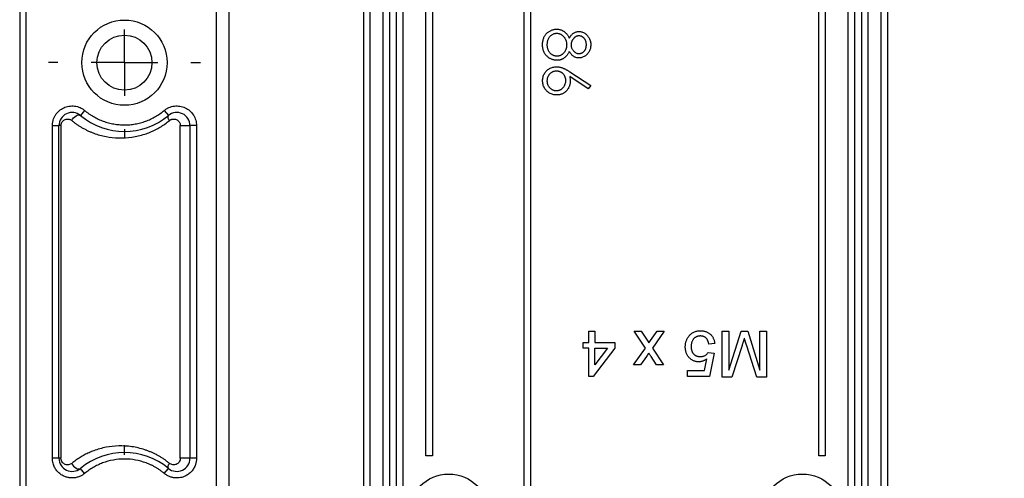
# Model space of a CAD drawing. Header units: millimetres. Extents: x 13 to 546, y 13 to 419.
# Tile 6 of 16: x 318 to 393, y 170 to 205. Entities that reach past the tile are written whole.
import ezdxf

# ---------------------------------------------------------------- set-up
doc = ezdxf.new("R2010")
doc.units = ezdxf.units.MM
doc.header["$LTSCALE"] = 2
doc.linetypes.add('CENTERX2', pattern=[20.32, 12.7, -2.54, 2.54, -2.54])
doc.layers.add('CENTER', color=40, linetype='CENTERX2')
doc.layers.add('DIMENSIONS', color=140, linetype='Continuous', lineweight=25)
doc.styles.add('SLDTEXTSTYLE0', font='TXT', dxfattribs={"width": 0.7})
doc.dimstyles.new('SLDDIMSTYLE1', dxfattribs={"dimtxt": 4.316016, "dimasz": 6.604, "dimexe": 0, "dimexo": 0.0625, "dimgap": 1.079004, "dimtad": 0, "dimtih": 1, "dimtoh": 1, "dimrnd": 1e-09, "dimzin": 4, "dimdsep": 46, "dimtxsty": 'SLDTEXTSTYLE0', "dimsah": 1, "dimcen": 0.09, "dimadec": 0, "dimazin": 1, "dimtfac": 1, "dimtofl": 0, "dimtmove": 0, "dimatfit": 3, "dimfxl": 0, "dimfrac": 2, "dimtolj": 1, "dimtzin": 12, "dimarcsym": 0})

# ---------------------------------------------------------------- blocks, each defined once
blk = doc.blocks.new('_D_7')
at = {"layer": 'DIMENSIONS'}
for p, q in [((386.392, 245.058), (410.705, 245.058)), ((404.355, 245.058), (404.355, 212.498)), ((397.942, 204.672), (396.493, 204.672)), ((396.493, 204.672), (396.493, 197.812)), ((410.768, 204.672), (412.217, 204.672)), ((412.217, 204.672), (412.217, 197.812)), ((396.493, 197.812), (397.942, 197.812)), ((412.217, 197.812), (410.768, 197.812)), ((404.355, 159.058), (404.355, 196.846)), ((386.392, 159.058), (410.705, 159.058))]:
    blk.add_line(p, q, dxfattribs=at)
for points in [[(404.355, 245.058), (403.339, 238.454), (405.371, 238.454)], [(404.355, 159.058), (405.371, 165.662), (403.339, 165.662)]]:
    blk.add_solid(points, dxfattribs=at)
at = {"layer": 'DIMENSIONS', "char_height": 4.2333, "attachment_point": 1, "style": 'SLDTEXTSTYLE0'}
for s, insert in [('86.0', (397.942, 211.095)), ('3.39', (397.942, 203.269))]:
    blk.add_mtext(s, dxfattribs=dict(at, insert=insert))
blk = doc.blocks.new('SW_CENTERMARKSYMBOL_5')
at = {"layer": 'CENTER', "color": 0}
for p, q in [((0, 5.08), (0, 5.795)), ((0, 0), (0, 2.54)), ((-5.08, 0), (-5.795, 0)), ((0, 0), (-2.54, 0)), ((0, 0), (0, -2.54)), ((0, 0), (2.54, 0)), ((5.08, 0), (5.795, 0)), ((0, -5.08), (0, -5.795))]:
    blk.add_line(p, q, dxfattribs=at)
blk = doc.blocks.new('SW_CENTERMARKSYMBOL_6')
at = {"layer": 'CENTER', "color": 0}
for p, q in [((0, 5.08), (0, 5.795)), ((0, 0), (0, 2.54)), ((-5.08, 0), (-5.795, 0)), ((0, 0), (-2.54, 0)), ((0, 0), (0, -2.54)), ((0, 0), (2.54, 0)), ((5.08, 0), (5.795, 0)), ((0, -5.08), (0, -5.795))]:
    blk.add_line(p, q, dxfattribs=at)

msp = doc.modelspace()

# ---------------------------------------------------------------- linework, layer by layer
for p, q in [((333.085, 244.458), (333.085, 159.658)), ((334.085, 159.658), (334.085, 244.458)), ((344.352, 159.058), (344.352, 245.058)), ((344.852, 159.058), (344.852, 245.058)), ((383.852, 245.058), (383.852, 159.058)), ((384.352, 245.058), (384.352, 159.058)), ((356.602, 161.705), (356.602, 242.41)), ((357.102, 242.41), (357.102, 161.705)), ((345.852, 164.558), (345.852, 239.558)), ((346.352, 164.558), (346.352, 239.558)), ((346.852, 164.558), (346.852, 239.558)), ((347.352, 239.558), (347.352, 164.558)), ((381.352, 164.558), (381.352, 239.558)), ((381.852, 164.558), (381.852, 239.558)), ((382.352, 239.558), (382.352, 164.558)), ((382.852, 239.558), (382.852, 164.558)), ((318.085, 237.058), (318.085, 167.058)), ((318.585, 167.058), (318.585, 237.058)), ((349.102, 172.058), (349.102, 232.058)), ((349.602, 232.058), (349.602, 172.058)), ((379.102, 172.058), (379.102, 232.058)), ((379.602, 232.058), (379.602, 172.058)), ((361.502, 200.066), (360.088, 200.991)), ((360.095, 201.352), (361.692, 200.308)), ((361.692, 200.308), (361.502, 200.066)), ((323.045, 198.408), (322.725, 198.024)), ((329.125, 198.408), (329.445, 198.024)), ((320.585, 171.86), (320.585, 197.255)), ((320.585, 197.255), (321.085, 197.255)), ((321.085, 171.86), (321.085, 197.255)), ((321.237, 197.255), (321.085, 197.255)), ((321.237, 197.255), (321.237, 171.86)), ((330.351, 171.86), (330.351, 197.255)), ((330.351, 197.255), (331.085, 197.255)), ((331.085, 197.255), (331.085, 171.86)), ((331.585, 197.255), (331.085, 197.255)), ((331.585, 197.255), (331.585, 171.86)), ((361.551, 181.558), (361.999, 181.558)), ((361.551, 180.705), (361.551, 181.558)), ((361.999, 181.558), (361.999, 180.705)), ((365.006, 181.558), (365.544, 181.558)), ((365.859, 180.278), (365.006, 181.558)), ((365.544, 181.558), (366.041, 180.811)), ((366.135, 180.672), (366.757, 181.558)), ((367.294, 181.558), (366.397, 180.279)), ((366.757, 181.558), (367.294, 181.558)), ((371.737, 181.558), (372.23, 181.558)), ((371.737, 178.058), (371.737, 181.558)), ((372.23, 178.596), (373.164, 181.558)), ((372.23, 181.558), (372.23, 178.596)), ((373.164, 181.558), (373.68, 181.558)), ((373.68, 181.558), (374.608, 178.596)), ((374.608, 181.558), (375.102, 181.558)), ((374.608, 178.596), (374.608, 181.558)), ((375.102, 181.558), (375.102, 178.058)), ((361.102, 180.705), (361.551, 180.705)), ((361.102, 180.256), (361.102, 180.705)), ((361.999, 180.705), (363.525, 180.705)), ((363.525, 180.705), (363.525, 180.256)), ((366.041, 180.811), (366.135, 180.672)), ((371.153, 180.615), (370.705, 180.571)), ((373.248, 180.472), (372.473, 178.058)), ((374.36, 178.058), (373.577, 180.514)), ((361.551, 180.256), (361.102, 180.256)), ((361.551, 178.103), (361.551, 180.256)), ((363.525, 180.256), (361.865, 178.103)), ((361.999, 178.996), (361.999, 180.256)), ((361.999, 180.256), (362.971, 180.256)), ((362.971, 180.256), (361.999, 178.996)), ((364.962, 179), (365.859, 180.278)), ((366.397, 180.279), (367.249, 179)), ((370.66, 179.942), (371.108, 179.898)), ((371.108, 179.898), (370.749, 178.103)), ((365.499, 179), (364.962, 179)), ((365.949, 179.64), (365.499, 179)), ((366.712, 179), (366.297, 179.621)), ((367.249, 179), (366.712, 179)), ((370.383, 178.551), (370.561, 179.458)), ((369.089, 178.551), (370.383, 178.551)), ((369.089, 178.103), (369.089, 178.551)), ((361.865, 178.103), (361.551, 178.103)), ((370.749, 178.103), (369.089, 178.103)), ((372.473, 178.058), (371.737, 178.058)), ((375.102, 178.058), (374.36, 178.058)), ((321.085, 171.86), (320.585, 171.86)), ((321.237, 171.86), (321.085, 171.86)), ((331.085, 171.86), (330.351, 171.86)), ((331.585, 171.86), (331.085, 171.86)), ((349.602, 172.058), (349.102, 172.058)), ((379.602, 172.058), (379.102, 172.058)), ((323.045, 170.708), (322.725, 171.092)), ((329.125, 170.708), (329.445, 171.092))]:
    msp.add_line(p, q)
at = {"flags": 128}
for points in [[(322.067, 197.64), (322.126, 197.746), (322.202, 197.846), (322.292, 197.932), (322.388, 198), (322.486, 198.045), (322.578, 198.065), (322.659, 198.058), (322.725, 198.024)], [(329.52, 197.64), (329.483, 197.703), (329.453, 197.764), (329.431, 197.823), (329.416, 197.877), (329.411, 197.925), (329.414, 197.966), (329.425, 197.999), (329.445, 198.024)], [(322.067, 171.476), (322.126, 171.37), (322.202, 171.27), (322.292, 171.183), (322.388, 171.115), (322.486, 171.07), (322.578, 171.051), (322.659, 171.058), (322.725, 171.092)], [(329.445, 171.092), (329.425, 171.116), (329.414, 171.149), (329.411, 171.191), (329.416, 171.239), (329.431, 171.293), (329.453, 171.351), (329.483, 171.413), (329.52, 171.476)]]:
    msp.add_lwpolyline(points, dxfattribs=at)
for centre, radius in [((326.085, 202.058), 3.255), ((326.085, 202.058), 2.1), ((350.852, 167.558), 3.1), ((377.852, 167.558), 3.1)]:
    msp.add_circle(centre, radius)
for centre, radius, start, end in [((322.085, 197.255), 1, 50.20818, 180), ((326.085, 202.058), 5.25, 230.20818, 309.79182), ((330.085, 197.255), 1, 0, 129.79182), ((326.085, 167.058), 5.25, 50.20818, 129.79182), ((322.085, 171.86), 1, 180, 309.79182), ((330.085, 171.86), 1, 230.20818, 0)]:
    msp.add_arc(centre, radius, start, end)
for points, knots in [([(358.012, 203.431), (358.013, 203.478), (358.016, 203.57), (358.031, 203.703), (358.057, 203.827), (358.094, 203.943), (358.141, 204.05), (358.2, 204.147), (358.269, 204.237), (358.348, 204.316), (358.433, 204.386), (358.521, 204.447), (358.611, 204.498), (358.703, 204.542), (358.798, 204.575), (358.894, 204.598), (358.993, 204.613), (359.059, 204.614), (359.093, 204.615)], [0, 0, 0, 0, 0.078556, 0.152863, 0.22356, 0.290375, 0.355403, 0.418291, 0.480389, 0.543073, 0.604924, 0.664398, 0.721943, 0.778375, 0.83383, 0.888861, 0.944089, 1, 1, 1, 1]), ([(359.093, 204.615), (359.117, 204.615), (359.166, 204.614), (359.238, 204.606), (359.307, 204.593), (359.375, 204.576), (359.441, 204.552), (359.506, 204.524), (359.568, 204.491), (359.629, 204.453), (359.688, 204.409), (359.745, 204.359), (359.8, 204.302), (359.854, 204.238), (359.907, 204.17), (359.957, 204.094), (360.007, 204.012), (360.037, 203.955), (360.052, 203.925)], [0, 0, 0, 0, 0.058854, 0.116315, 0.172675, 0.22878, 0.28458, 0.340257, 0.39663, 0.453507, 0.512318, 0.572648, 0.636022, 0.702363, 0.771483, 0.844184, 0.92007, 1, 1, 1, 1]), ([(358.371, 203.428), (358.372, 203.47), (358.374, 203.552), (358.392, 203.67), (358.42, 203.782), (358.46, 203.884), (358.51, 203.979), (358.572, 204.061), (358.642, 204.134), (358.721, 204.193), (358.807, 204.241), (358.896, 204.276), (358.988, 204.297), (359.051, 204.3), (359.082, 204.301)], [0, 0, 0, 0, 0.099873, 0.195097, 0.285403, 0.373284, 0.457583, 0.538851, 0.618081, 0.697677, 0.775529, 0.851404, 0.925102, 1, 1, 1, 1]), ([(359.082, 204.301), (359.107, 204.301), (359.158, 204.299), (359.231, 204.286), (359.303, 204.267), (359.372, 204.238), (359.438, 204.202), (359.502, 204.157), (359.564, 204.105), (359.622, 204.045), (359.676, 203.98), (359.723, 203.909), (359.763, 203.835), (359.796, 203.757), (359.821, 203.675), (359.838, 203.589), (359.85, 203.5), (359.851, 203.439), (359.852, 203.407)], [0, 0, 0, 0, 0.057921, 0.114878, 0.171001, 0.227885, 0.285151, 0.344417, 0.405577, 0.46995, 0.535016, 0.599472, 0.663918, 0.728465, 0.793503, 0.860188, 0.928731, 1, 1, 1, 1]), ([(360.052, 203.925), (360.074, 203.965), (360.117, 204.044), (360.196, 204.148), (360.281, 204.238), (360.374, 204.31), (360.474, 204.367), (360.577, 204.406), (360.684, 204.432), (360.757, 204.435), (360.794, 204.436)], [0, 0, 0, 0, 0.1458601, 0.2824259, 0.4108504, 0.5350294, 0.6547011, 0.7701334, 0.8845558, 1, 1, 1, 1]), ([(360.211, 203.415), (360.212, 203.438), (360.213, 203.484), (360.221, 203.552), (360.235, 203.617), (360.255, 203.68), (360.28, 203.741), (360.311, 203.8), (360.347, 203.857), (360.389, 203.91), (360.434, 203.959), (360.48, 204.003), (360.528, 204.039), (360.578, 204.069), (360.629, 204.094), (360.681, 204.109), (360.734, 204.12), (360.77, 204.121), (360.789, 204.122)], [0, 0, 0, 0, 0.069169, 0.136708, 0.203117, 0.268916, 0.334646, 0.399903, 0.467099, 0.535245, 0.602445, 0.665185, 0.725502, 0.78249, 0.838076, 0.892174, 0.945436, 1, 1, 1, 1]), ([(360.789, 204.122), (360.807, 204.121), (360.843, 204.121), (360.896, 204.11), (360.947, 204.095), (360.997, 204.074), (361.043, 204.045), (361.089, 204.011), (361.132, 203.971), (361.173, 203.925), (361.21, 203.874), (361.243, 203.82), (361.271, 203.763), (361.294, 203.702), (361.311, 203.638), (361.324, 203.571), (361.331, 203.5), (361.332, 203.452), (361.333, 203.428)], [0, 0, 0, 0, 0.055928, 0.110562, 0.164473, 0.219008, 0.274886, 0.332172, 0.391956, 0.455348, 0.52037, 0.584969, 0.649345, 0.715975, 0.783553, 0.852791, 0.924757, 1, 1, 1, 1]), ([(360.794, 204.436), (360.831, 204.434), (360.906, 204.431), (361.017, 204.404), (361.127, 204.361), (361.234, 204.302), (361.335, 204.229), (361.426, 204.141), (361.505, 204.04), (361.572, 203.928), (361.626, 203.806), (361.663, 203.678), (361.688, 203.546), (361.69, 203.456), (361.692, 203.41)], [0, 0, 0, 0, 0.074058, 0.14887, 0.226668, 0.307735, 0.391157, 0.473929, 0.557928, 0.644989, 0.733364, 0.821092, 0.909287, 1, 1, 1, 1]), ([(358.396, 202.502), (358.366, 202.53), (358.305, 202.585), (358.226, 202.68), (358.16, 202.784), (358.106, 202.897), (358.064, 203.019), (358.033, 203.148), (358.016, 203.287), (358.014, 203.382), (358.012, 203.431)], [0, 0, 0, 0, 0.119283, 0.237093, 0.354796, 0.474576, 0.59746, 0.724926, 0.858883, 1, 1, 1, 1]), ([(359.115, 202.551), (359.091, 202.552), (359.042, 202.553), (358.971, 202.565), (358.902, 202.584), (358.835, 202.61), (358.771, 202.643), (358.709, 202.685), (358.65, 202.733), (358.593, 202.789), (358.54, 202.85), (358.496, 202.918), (358.456, 202.99), (358.426, 203.068), (358.401, 203.15), (358.384, 203.238), (358.373, 203.331), (358.372, 203.395), (358.371, 203.428)], [0, 0, 0, 0, 0.057448, 0.113333, 0.168885, 0.224093, 0.280066, 0.337966, 0.397798, 0.459632, 0.522821, 0.585875, 0.649687, 0.714433, 0.781173, 0.850839, 0.923441, 1, 1, 1, 1]), ([(359.852, 203.407), (359.851, 203.378), (359.85, 203.321), (359.839, 203.237), (359.822, 203.157), (359.797, 203.079), (359.766, 203.004), (359.727, 202.933), (359.681, 202.866), (359.629, 202.802), (359.573, 202.744), (359.514, 202.692), (359.452, 202.649), (359.389, 202.613), (359.323, 202.585), (359.256, 202.565), (359.186, 202.554), (359.139, 202.552), (359.115, 202.551)], [0, 0, 0, 0, 0.069643, 0.136952, 0.202995, 0.267775, 0.332398, 0.396936, 0.461997, 0.528608, 0.594093, 0.656546, 0.716174, 0.774225, 0.830819, 0.886937, 0.942661, 1, 1, 1, 1]), ([(360.796, 202.731), (360.772, 202.732), (360.724, 202.734), (360.652, 202.752), (360.582, 202.782), (360.512, 202.82), (360.445, 202.87), (360.386, 202.929), (360.334, 202.996), (360.29, 203.073), (360.255, 203.154), (360.23, 203.239), (360.214, 203.326), (360.212, 203.385), (360.211, 203.415)], [0, 0, 0, 0, 0.071443, 0.144646, 0.220858, 0.302293, 0.385924, 0.469194, 0.554666, 0.643442, 0.733162, 0.821506, 0.91031, 1, 1, 1, 1]), ([(361.692, 203.41), (361.69, 203.366), (361.687, 203.278), (361.664, 203.149), (361.624, 203.026), (361.57, 202.908), (361.504, 202.799), (361.423, 202.702), (361.333, 202.617), (361.232, 202.546), (361.126, 202.488), (361.014, 202.448), (360.9, 202.422), (360.823, 202.418), (360.784, 202.417)], [0, 0, 0, 0, 0.08941, 0.176306, 0.262626, 0.349446, 0.435498, 0.518928, 0.601355, 0.684256, 0.765807, 0.844877, 0.92228, 1, 1, 1, 1]), ([(361.333, 203.428), (361.332, 203.4), (361.331, 203.347), (361.324, 203.269), (361.31, 203.197), (361.292, 203.129), (361.268, 203.066), (361.239, 203.009), (361.204, 202.956), (361.165, 202.909), (361.122, 202.868), (361.079, 202.831), (361.034, 202.801), (360.989, 202.775), (360.942, 202.756), (360.894, 202.741), (360.845, 202.732), (360.812, 202.731), (360.796, 202.731)], [0, 0, 0, 0, 0.084513, 0.163644, 0.238615, 0.309808, 0.378004, 0.443951, 0.50748, 0.569985, 0.631231, 0.689153, 0.743752, 0.796938, 0.848916, 0.898966, 0.949098, 1, 1, 1, 1]), ([(359.121, 202.237), (359.088, 202.238), (359.021, 202.24), (358.923, 202.253), (358.827, 202.273), (358.734, 202.302), (358.645, 202.34), (358.559, 202.386), (358.475, 202.439), (358.423, 202.481), (358.396, 202.502)], [0, 0, 0, 0, 0.128158, 0.253673, 0.377325, 0.499385, 0.622918, 0.745839, 0.871395, 1, 1, 1, 1]), ([(360.052, 202.914), (360.037, 202.885), (360.008, 202.829), (359.961, 202.75), (359.911, 202.677), (359.862, 202.609), (359.81, 202.547), (359.756, 202.492), (359.701, 202.442), (359.644, 202.399), (359.586, 202.361), (359.525, 202.328), (359.463, 202.299), (359.398, 202.277), (359.332, 202.259), (359.263, 202.246), (359.193, 202.239), (359.146, 202.238), (359.121, 202.237)], [0, 0, 0, 0, 0.079525, 0.1551, 0.22722, 0.295911, 0.362056, 0.42552, 0.485813, 0.544495, 0.60146, 0.657841, 0.713974, 0.769468, 0.82613, 0.882885, 0.940701, 1, 1, 1, 1]), ([(360.784, 202.417), (360.746, 202.418), (360.671, 202.421), (360.563, 202.445), (360.461, 202.485), (360.365, 202.539), (360.276, 202.61), (360.194, 202.697), (360.117, 202.798), (360.074, 202.874), (360.052, 202.914)], [0, 0, 0, 0, 0.121904, 0.239413, 0.35541, 0.472091, 0.592859, 0.718703, 0.854892, 1, 1, 1, 1]), ([(358.012, 200.684), (358.014, 200.731), (358.017, 200.824), (358.044, 200.961), (358.087, 201.093), (358.148, 201.219), (358.224, 201.335), (358.315, 201.439), (358.42, 201.53), (358.539, 201.606), (358.667, 201.667), (358.8, 201.712), (358.937, 201.738), (359.031, 201.742), (359.078, 201.744)], [0, 0, 0, 0, 0.084335, 0.167052, 0.249566, 0.33274, 0.415915, 0.497828, 0.580373, 0.6646, 0.749467, 0.83251, 0.915639, 1, 1, 1, 1]), ([(359.078, 201.744), (359.114, 201.742), (359.188, 201.74), (359.299, 201.723), (359.413, 201.696), (359.51, 201.666), (359.589, 201.634), (359.653, 201.607), (359.719, 201.574), (359.789, 201.539), (359.861, 201.498), (359.937, 201.454), (360.015, 201.404), (360.068, 201.37), (360.095, 201.352)], [0, 0, 0, 0, 0.097818, 0.199726, 0.305276, 0.415811, 0.474472, 0.537274, 0.603657, 0.674299, 0.749834, 0.828598, 0.912378, 1, 1, 1, 1]), ([(358.371, 200.667), (358.372, 200.693), (358.374, 200.744), (358.383, 200.819), (358.399, 200.891), (358.421, 200.96), (358.449, 201.026), (358.485, 201.09), (358.526, 201.15), (358.574, 201.207), (358.625, 201.26), (358.681, 201.304), (358.737, 201.344), (358.798, 201.374), (358.861, 201.4), (358.927, 201.417), (358.995, 201.428), (359.042, 201.429), (359.065, 201.43)], [0, 0, 0, 0, 0.06795, 0.13326, 0.1978, 0.260846, 0.323319, 0.386282, 0.450062, 0.515208, 0.579641, 0.641817, 0.701692, 0.760769, 0.819254, 0.878738, 0.938158, 1, 1, 1, 1]), ([(359.065, 201.43), (359.089, 201.429), (359.136, 201.427), (359.205, 201.418), (359.271, 201.402), (359.334, 201.379), (359.395, 201.351), (359.453, 201.315), (359.508, 201.274), (359.56, 201.226), (359.607, 201.173), (359.649, 201.116), (359.684, 201.055), (359.713, 200.991), (359.735, 200.922), (359.751, 200.849), (359.76, 200.773), (359.761, 200.721), (359.762, 200.694)], [0, 0, 0, 0, 0.063183, 0.123733, 0.183606, 0.242704, 0.301649, 0.36107, 0.422074, 0.484252, 0.547347, 0.609346, 0.670894, 0.73321, 0.796804, 0.862099, 0.929401, 1, 1, 1, 1]), ([(360.088, 200.991), (360.097, 200.929), (360.117, 200.809), (360.12, 200.687), (360.121, 200.628)], [0, 0, 0, 0, 0.5126593, 1, 1, 1, 1]), ([(359.084, 199.59), (359.035, 199.591), (358.939, 199.594), (358.799, 199.622), (358.665, 199.665), (358.54, 199.727), (358.424, 199.804), (358.321, 199.898), (358.229, 200.006), (358.153, 200.127), (358.09, 200.258), (358.045, 200.395), (358.017, 200.538), (358.014, 200.635), (358.012, 200.684)], [0, 0, 0, 0, 0.085948, 0.169125, 0.250399, 0.33229, 0.413364, 0.494172, 0.576022, 0.660757, 0.745783, 0.830044, 0.914028, 1, 1, 1, 1]), ([(359.065, 199.904), (359.042, 199.905), (358.995, 199.906), (358.927, 199.917), (358.861, 199.934), (358.798, 199.959), (358.738, 199.991), (358.68, 200.029), (358.625, 200.074), (358.574, 200.127), (358.527, 200.184), (358.485, 200.244), (358.449, 200.307), (358.421, 200.374), (358.399, 200.443), (358.383, 200.515), (358.374, 200.59), (358.372, 200.641), (358.371, 200.667)], [0, 0, 0, 0, 0.061853, 0.121284, 0.180778, 0.239273, 0.298641, 0.358186, 0.42076, 0.485205, 0.550362, 0.61365, 0.676623, 0.739108, 0.802165, 0.866717, 0.932038, 1, 1, 1, 1]), ([(359.762, 200.694), (359.761, 200.667), (359.76, 200.614), (359.751, 200.537), (359.734, 200.462), (359.713, 200.39), (359.684, 200.322), (359.649, 200.256), (359.607, 200.194), (359.56, 200.135), (359.509, 200.081), (359.453, 200.034), (359.395, 199.994), (359.335, 199.96), (359.271, 199.935), (359.205, 199.918), (359.136, 199.906), (359.089, 199.904), (359.065, 199.904)], [0, 0, 0, 0, 0.068912, 0.135225, 0.200161, 0.263983, 0.327029, 0.390242, 0.454168, 0.519336, 0.58327, 0.645284, 0.705071, 0.763744, 0.821775, 0.880006, 0.938862, 1, 1, 1, 1]), ([(360.121, 200.628), (360.12, 200.593), (360.118, 200.523), (360.104, 200.42), (360.081, 200.321), (360.048, 200.227), (360.005, 200.136), (359.954, 200.05), (359.892, 199.968), (359.823, 199.891), (359.746, 199.821), (359.665, 199.758), (359.579, 199.706), (359.488, 199.664), (359.393, 199.631), (359.294, 199.607), (359.191, 199.593), (359.12, 199.591), (359.084, 199.59)], [0, 0, 0, 0, 0.065231, 0.128405, 0.190067, 0.250943, 0.311546, 0.372863, 0.435024, 0.499072, 0.563091, 0.62551, 0.68668, 0.747283, 0.808563, 0.870742, 0.934341, 1, 1, 1, 1]), ([(320.585, 197.255), (320.585, 197.29), (320.587, 197.359), (320.598, 197.463), (320.616, 197.565), (320.65, 197.703), (320.711, 197.872), (320.849, 198.126), (321.083, 198.399), (321.44, 198.631), (321.847, 198.757), (322.207, 198.763), (322.49, 198.705), (322.692, 198.632), (322.88, 198.535), (322.99, 198.45), (323.045, 198.408)], [0, 0, 0, 0, 0.030711, 0.061293, 0.091896, 0.122667, 0.186442, 0.250372, 0.37774, 0.500036, 0.622332, 0.749701, 0.813476, 0.877406, 0.938663, 1, 1, 1, 1]), ([(329.125, 198.408), (329.152, 198.43), (329.206, 198.473), (329.293, 198.531), (329.383, 198.582), (329.51, 198.644), (329.679, 198.705), (329.963, 198.763), (330.323, 198.757), (330.729, 198.631), (331.086, 198.399), (331.321, 198.126), (331.458, 197.872), (331.531, 197.67), (331.577, 197.464), (331.582, 197.325), (331.585, 197.255)], [0, 0, 0, 0, 0.030711, 0.061293, 0.091896, 0.122667, 0.186442, 0.250372, 0.37774, 0.500036, 0.622332, 0.749701, 0.813476, 0.877406, 0.938663, 1, 1, 1, 1]), ([(321.237, 197.255), (321.237, 197.275), (321.239, 197.314), (321.249, 197.371), (321.268, 197.434), (321.3, 197.501), (321.357, 197.585), (321.446, 197.669), (321.566, 197.73), (321.695, 197.759), (321.81, 197.755), (321.91, 197.73), (321.993, 197.695), (322.043, 197.658), (322.067, 197.64)], [0, 0, 0, 0, 0.041401, 0.082989, 0.125822, 0.186793, 0.251207, 0.371235, 0.500901, 0.625005, 0.750126, 0.836757, 0.919471, 1, 1, 1, 1]), ([(323.045, 198.408), (323.098, 198.364), (323.206, 198.277), (323.373, 198.156), (323.544, 198.042), (323.72, 197.936), (323.9, 197.838), (324.085, 197.747), (324.274, 197.665), (324.532, 197.565), (324.86, 197.462), (325.263, 197.373), (325.672, 197.318), (325.947, 197.311), (326.085, 197.308)], [0, 0, 0, 0, 0.0629048, 0.1254592, 0.1877807, 0.2499879, 0.3122003, 0.3745371, 0.4371171, 0.5000573, 0.6254888, 0.7499879, 0.8745075, 1, 1, 1, 1]), ([(326.085, 197.308), (326.154, 197.309), (326.292, 197.31), (326.498, 197.324), (326.703, 197.346), (326.906, 197.377), (327.107, 197.417), (327.307, 197.466), (327.505, 197.524), (327.767, 197.612), (328.086, 197.743), (328.451, 197.932), (328.801, 198.151), (329.017, 198.322), (329.125, 198.408)], [0, 0, 0, 0, 0.062905, 0.125459, 0.187781, 0.249988, 0.3122, 0.374537, 0.437117, 0.500057, 0.625489, 0.749988, 0.874507, 1, 1, 1, 1]), ([(329.52, 197.64), (329.539, 197.654), (329.576, 197.682), (329.637, 197.714), (329.702, 197.737), (329.792, 197.756), (329.907, 197.758), (330.041, 197.723), (330.164, 197.653), (330.254, 197.557), (330.312, 197.456), (330.345, 197.358), (330.349, 197.29), (330.351, 197.255)], [0, 0, 0, 0, 0.0620404, 0.1237759, 0.1862054, 0.2502956, 0.3756903, 0.5000691, 0.6273113, 0.749839, 0.8352963, 0.9172121, 1, 1, 1, 1]), ([(322.067, 197.64), (322.13, 197.589), (322.257, 197.487), (322.454, 197.345), (322.656, 197.211), (322.863, 197.087), (323.075, 196.97), (323.293, 196.863), (323.516, 196.764), (323.968, 196.586), (324.668, 196.388), (325.645, 196.283), (326.641, 196.339), (327.447, 196.528), (328.039, 196.747), (328.433, 196.925), (328.811, 197.134), (329.176, 197.368), (329.406, 197.549), (329.52, 197.64)], [0, 0, 0, 0, 0.030753, 0.061561, 0.092461, 0.123486, 0.154673, 0.186055, 0.217666, 0.24954, 0.374938, 0.49908, 0.625719, 0.748928, 0.800687, 0.851429, 0.901392, 0.95083, 1, 1, 1, 1]), ([(369.178, 181.178), (369.205, 181.212), (369.259, 181.278), (369.353, 181.365), (369.453, 181.438), (369.562, 181.498), (369.677, 181.546), (369.8, 181.578), (369.931, 181.6), (370.02, 181.602), (370.066, 181.603)], [0, 0, 0, 0, 0.127893, 0.251579, 0.372793, 0.492778, 0.61359, 0.737809, 0.86618, 1, 1, 1, 1]), ([(370.063, 181.199), (370.036, 181.198), (369.984, 181.197), (369.908, 181.186), (369.837, 181.169), (369.769, 181.144), (369.706, 181.113), (369.649, 181.074), (369.594, 181.029), (369.545, 180.976), (369.501, 180.918), (369.463, 180.855), (369.431, 180.788), (369.404, 180.716), (369.384, 180.639), (369.369, 180.558), (369.36, 180.473), (369.359, 180.414), (369.358, 180.384)], [0, 0, 0, 0, 0.065801, 0.128677, 0.188676, 0.247598, 0.304849, 0.361786, 0.419523, 0.478682, 0.53877, 0.598799, 0.660184, 0.722952, 0.787993, 0.855404, 0.926153, 1, 1, 1, 1]), ([(370.705, 180.571), (370.7, 180.596), (370.691, 180.645), (370.675, 180.716), (370.654, 180.782), (370.63, 180.844), (370.601, 180.901), (370.57, 180.953), (370.534, 180.999), (370.495, 181.042), (370.453, 181.079), (370.407, 181.111), (370.358, 181.138), (370.305, 181.161), (370.249, 181.177), (370.19, 181.19), (370.127, 181.197), (370.085, 181.198), (370.063, 181.199)], [0, 0, 0, 0, 0.077361, 0.15048, 0.219977, 0.286681, 0.349678, 0.41068, 0.469427, 0.526756, 0.583142, 0.638824, 0.695263, 0.752696, 0.810849, 0.871356, 0.934436, 1, 1, 1, 1]), ([(370.066, 181.603), (370.104, 181.602), (370.177, 181.6), (370.285, 181.587), (370.388, 181.567), (370.485, 181.537), (370.577, 181.499), (370.664, 181.452), (370.745, 181.397), (370.821, 181.334), (370.89, 181.264), (370.951, 181.187), (371.005, 181.105), (371.052, 181.018), (371.088, 180.925), (371.119, 180.827), (371.141, 180.723), (371.149, 180.652), (371.153, 180.615)], [0, 0, 0, 0, 0.069309, 0.135582, 0.199703, 0.261758, 0.322713, 0.382968, 0.442746, 0.503224, 0.563759, 0.623755, 0.683414, 0.743843, 0.805035, 0.867628, 0.932767, 1, 1, 1, 1]), ([(368.91, 180.357), (368.91, 180.396), (368.912, 180.473), (368.925, 180.586), (368.946, 180.695), (368.976, 180.8), (369.013, 180.901), (369.059, 180.997), (369.113, 181.091), (369.156, 181.149), (369.178, 181.178)], [0, 0, 0, 0, 0.1324703, 0.2616666, 0.3875721, 0.511029, 0.6326513, 0.7546443, 0.8765147, 1, 1, 1, 1]), ([(373.419, 181.028), (373.414, 181.011), (373.404, 180.976), (373.387, 180.92), (373.369, 180.859), (373.348, 180.792), (373.325, 180.72), (373.302, 180.642), (373.275, 180.559), (373.257, 180.501), (373.248, 180.472)], [0, 0, 0, 0, 0.089205, 0.189833, 0.299233, 0.419261, 0.549207, 0.689074, 0.839579, 1, 1, 1, 1]), ([(373.577, 180.514), (373.568, 180.542), (373.552, 180.595), (373.527, 180.673), (373.505, 180.745), (373.484, 180.812), (373.465, 180.874), (373.449, 180.93), (373.433, 180.98), (373.424, 181.013), (373.419, 181.028)], [0, 0, 0, 0, 0.162526, 0.314315, 0.454978, 0.584519, 0.704567, 0.813495, 0.911681, 1, 1, 1, 1]), ([(366.121, 179.885), (366.092, 179.844), (366.035, 179.762), (365.977, 179.681), (365.949, 179.64)], [0, 0, 0, 0, 0.5016334, 1, 1, 1, 1]), ([(366.297, 179.621), (366.28, 179.647), (366.247, 179.697), (366.2, 179.767), (366.158, 179.829), (366.133, 179.867), (366.121, 179.885)], [0, 0, 0, 0, 0.299082, 0.564526, 0.798165, 1, 1, 1, 1]), ([(369.937, 179.224), (369.902, 179.225), (369.832, 179.227), (369.729, 179.242), (369.631, 179.268), (369.537, 179.302), (369.448, 179.347), (369.362, 179.402), (369.281, 179.467), (369.206, 179.541), (369.136, 179.623), (369.076, 179.711), (369.024, 179.805), (368.982, 179.904), (368.95, 180.01), (368.927, 180.121), (368.912, 180.237), (368.911, 180.317), (368.91, 180.357)], [0, 0, 0, 0, 0.062002, 0.122097, 0.181389, 0.239526, 0.297858, 0.356906, 0.417313, 0.479676, 0.54254, 0.604774, 0.667003, 0.730233, 0.794195, 0.8604, 0.928573, 1, 1, 1, 1]), ([(369.358, 180.384), (369.359, 180.356), (369.36, 180.3), (369.368, 180.219), (369.383, 180.143), (369.401, 180.071), (369.426, 180.004), (369.457, 179.941), (369.494, 179.884), (369.535, 179.83), (369.582, 179.782), (369.635, 179.741), (369.693, 179.706), (369.756, 179.677), (369.825, 179.656), (369.899, 179.639), (369.978, 179.631), (370.033, 179.629), (370.061, 179.628)], [0, 0, 0, 0, 0.072866, 0.141887, 0.207453, 0.270438, 0.331641, 0.390108, 0.448069, 0.505503, 0.562488, 0.619084, 0.676416, 0.735452, 0.796241, 0.860406, 0.928305, 1, 1, 1, 1]), ([(370.061, 179.628), (370.096, 179.629), (370.163, 179.631), (370.259, 179.648), (370.347, 179.674), (370.424, 179.714), (370.494, 179.761), (370.557, 179.815), (370.613, 179.875), (370.644, 179.92), (370.66, 179.942)], [0, 0, 0, 0, 0.147855, 0.284529, 0.412388, 0.534251, 0.652703, 0.76867, 0.883656, 1, 1, 1, 1]), ([(370.561, 179.458), (370.536, 179.439), (370.487, 179.403), (370.412, 179.355), (370.335, 179.315), (370.257, 179.281), (370.178, 179.256), (370.099, 179.238), (370.018, 179.226), (369.964, 179.225), (369.937, 179.224)], [0, 0, 0, 0, 0.136725, 0.268506, 0.395517, 0.519033, 0.640508, 0.761244, 0.880111, 1, 1, 1, 1]), ([(329.52, 171.476), (329.457, 171.527), (329.33, 171.628), (329.134, 171.77), (328.934, 171.903), (328.729, 172.027), (328.519, 172.142), (328.304, 172.248), (328.085, 172.346), (327.861, 172.435), (327.386, 172.602), (326.641, 172.777), (325.645, 172.833), (324.668, 172.728), (323.921, 172.517), (323.381, 172.296), (323.032, 172.125), (322.696, 171.932), (322.373, 171.718), (322.169, 171.557), (322.067, 171.476)], [0, 0, 0, 0, 0.0273024, 0.0546514, 0.082092, 0.1096689, 0.1374261, 0.1654066, 0.1936527, 0.2222051, 0.2511037, 0.3743053, 0.5009471, 0.6250818, 0.750483, 0.8013468, 0.8515907, 0.9013525, 0.950774, 1, 1, 1, 1]), ([(322.085, 170.36), (322.047, 170.361), (321.971, 170.363), (321.859, 170.376), (321.748, 170.397), (321.639, 170.426), (321.472, 170.485), (321.255, 170.597), (321.017, 170.792), (320.822, 171.03), (320.699, 171.269), (320.628, 171.486), (320.591, 171.672), (320.587, 171.797), (320.585, 171.86)], [0, 0, 0, 0, 0.048277, 0.096159, 0.14392, 0.191837, 0.240186, 0.370003, 0.500048, 0.629866, 0.759911, 0.840105, 0.919707, 1, 1, 1, 1]), ([(322.067, 171.476), (321.993, 171.415), (321.908, 171.38), (321.738, 171.353), (321.65, 171.361), (321.484, 171.422), (321.406, 171.474), (321.312, 171.592), (321.285, 171.639), (321.247, 171.743), (321.237, 171.802), (321.237, 171.86)], [0, 0, 0, 0, 0.25, 0.25, 0.5, 0.5, 0.75, 0.75, 0.875, 0.875, 1, 1, 1, 1]), ([(329.125, 170.708), (329.065, 170.756), (328.947, 170.852), (328.761, 170.985), (328.57, 171.109), (328.373, 171.223), (328.171, 171.328), (327.963, 171.423), (327.558, 171.585), (326.935, 171.758), (326.085, 171.833), (325.234, 171.758), (324.556, 171.57), (324.049, 171.356), (323.696, 171.17), (323.358, 170.956), (323.15, 170.791), (323.045, 170.708)], [0, 0, 0, 0, 0.03482, 0.069442, 0.103946, 0.138412, 0.172922, 0.207557, 0.242396, 0.37117, 0.500023, 0.628798, 0.757651, 0.81844, 0.878806, 0.939182, 1, 1, 1, 1]), ([(330.351, 171.86), (330.351, 171.755), (330.317, 171.655), (330.204, 171.495), (330.126, 171.435), (329.954, 171.363), (329.861, 171.352), (329.681, 171.378), (329.593, 171.416), (329.52, 171.476)], [0, 0, 0, 0, 0.25, 0.25, 0.5, 0.5, 0.75, 0.75, 1, 1, 1, 1]), ([(331.585, 171.86), (331.584, 171.822), (331.582, 171.747), (331.569, 171.634), (331.548, 171.524), (331.519, 171.415), (331.459, 171.247), (331.348, 171.031), (331.153, 170.792), (330.915, 170.597), (330.676, 170.474), (330.459, 170.403), (330.273, 170.367), (330.148, 170.362), (330.085, 170.36)], [0, 0, 0, 0, 0.048277, 0.096159, 0.14392, 0.191837, 0.240186, 0.370003, 0.500048, 0.629866, 0.759911, 0.840105, 0.919707, 1, 1, 1, 1]), ([(323.045, 170.708), (323.018, 170.686), (322.963, 170.642), (322.877, 170.585), (322.787, 170.533), (322.693, 170.487), (322.548, 170.429), (322.345, 170.373), (322.172, 170.364), (322.085, 170.36)], [0, 0, 0, 0, 0.100456, 0.200224, 0.299789, 0.399639, 0.50026, 0.750001, 1, 1, 1, 1]), ([(330.085, 170.36), (330.05, 170.361), (329.98, 170.362), (329.877, 170.373), (329.775, 170.391), (329.673, 170.416), (329.525, 170.465), (329.333, 170.551), (329.194, 170.655), (329.125, 170.708)], [0, 0, 0, 0, 0.100456, 0.200224, 0.299789, 0.399639, 0.50026, 0.750001, 1, 1, 1, 1])]:
    msp.add_open_spline(points, degree=3, knots=knots)

# ---------------------------------------------------------------- block references
at = {"layer": 'CENTER'}
for name, p in [('SW_CENTERMARKSYMBOL_5', (326.085, 202.058)), ('SW_CENTERMARKSYMBOL_6', (326.085, 167.058))]:
    msp.add_blockref(name, p, dxfattribs=at)

# ---------------------------------------------------------------- dimensions: what is measured, and where the dimension line sits
at = {"layer": 'DIMENSIONS'}
dim = msp.add_linear_dim(base=(404.355, 159.058), p1=(383.852, 245.058), p2=(383.852, 159.058), angle=90, dimstyle='SLDDIMSTYLE1', dxfattribs=at)
dim.commit()
dim.dimension.update_dxf_attribs({"geometry": '_D_7', "text_midpoint": (404.355, 204.672), "dimtype": 160})

doc.saveas('drawing.dxf')
